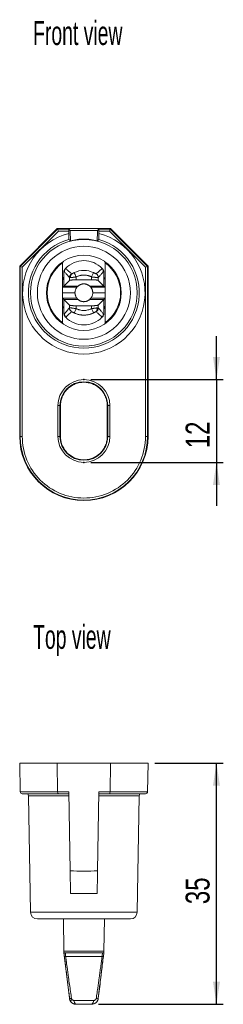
# Model space of a CAD drawing. Header units: millimetres. Extents: x 45 to 254, y 45 to 190.
# Tile 1 of 2: x 45 to 74, y 45 to 189. Entities that reach past the tile are written whole.
import ezdxf

# ---------------------------------------------------------------- set-up
doc = ezdxf.new("R2010")
doc.units = ezdxf.units.MM
doc.header["$PDSIZE"] = -1
doc.layers.add('FORMAT', color=7, linetype='Continuous')
doc.styles.add('SLDTEXTSTYLE0', font='TXT', dxfattribs={"width": 0.605})
doc.styles.add('SLDTEXTSTYLE1', font='TXT', dxfattribs={"width": 0.75})
doc.dimstyles.new('SLDDIMSTYLE0', dxfattribs={"dimtxt": 3.5, "dimasz": 3.302, "dimexe": 0, "dimexo": 0.0625, "dimgap": 0.875, "dimtad": 1, "dimdec": 0, "dimrnd": 1e-09, "dimzin": 12, "dimdsep": 46, "dimtxsty": 'SLDTEXTSTYLE1', "dimsah": 1, "dimcen": 0.09, "dimadec": 0, "dimazin": 3, "dimtfac": 1, "dimtdec": 0, "dimtmove": 0, "dimatfit": 0, "dimfxl": 1, "dimfrac": 2, "dimtolj": 1, "dimtzin": 12, "dimarcsym": 0})
doc.dimstyles.new('SLDDIMSTYLE1', dxfattribs={"dimtxt": 3.5, "dimasz": 3.302, "dimexe": 0, "dimexo": 0.0625, "dimgap": 0.875, "dimtad": 1, "dimdec": 0, "dimrnd": 1e-09, "dimzin": 12, "dimdsep": 46, "dimtxsty": 'SLDTEXTSTYLE1', "dimsah": 1, "dimcen": 0.09, "dimadec": 0, "dimazin": 3, "dimtfac": 1, "dimtdec": 0, "dimtofl": 0, "dimtmove": 0, "dimatfit": 3, "dimfxl": 1, "dimfrac": 2, "dimtolj": 1, "dimtzin": 12, "dimarcsym": 0})

# ---------------------------------------------------------------- blocks, each defined once
blk = doc.blocks.new('*D1')
at = {"layer": 'FORMAT'}
for p, q in [((73.32, 136.8), (73.32, 143.15)), ((54.94, 136.8), (74.32, 136.8)), ((73.32, 136.8), (73.32, 124.71)), ((54.94, 124.71), (74.32, 124.71)), ((73.32, 124.71), (73.32, 118.36))]:
    blk.add_line(p, q, dxfattribs=at)
for points in [[(73.32, 136.8), (73.83, 140.1), (72.81, 140.1)], [(73.32, 124.71), (72.81, 121.4), (73.83, 121.4)]]:
    blk.add_solid(points, dxfattribs=at)
at = {"layer": 'FORMAT', "insert": (68.81, 126.77, 0.1), "char_height": 3.5, "attachment_point": 1, "rotation": 90, "style": 'SLDTEXTSTYLE1'}
blk.add_mtext('12', dxfattribs=at)
blk = doc.blocks.new('*D9')
at = {"layer": 'FORMAT'}
for p, q in [((64.32, 80.76), (74.32, 80.76)), ((73.32, 45.49), (73.32, 80.76)), ((56.06, 45.49), (74.32, 45.49))]:
    blk.add_line(p, q, dxfattribs=at)
for points in [[(73.32, 80.76), (72.81, 77.45), (73.83, 77.45)], [(73.32, 45.49), (73.83, 48.79), (72.81, 48.79)]]:
    blk.add_solid(points, dxfattribs=at)
at = {"layer": 'FORMAT', "insert": (68.81, 60.13, 10.6), "char_height": 3.5, "attachment_point": 1, "rotation": 90, "style": 'SLDTEXTSTYLE1'}
blk.add_mtext('35', dxfattribs=at)

msp = doc.modelspace()

# ---------------------------------------------------------------- linework, layer by layer
at = {"color": 7, "linetype": 'Continuous', "lineweight": 15}
for p, q in [((50.06, 158.88), (44.56, 153.38)), ((44.64, 153.35), (50.09, 158.81)), ((44.94, 153.23), (50.21, 158.51)), ((50.06, 158.88), (50.09, 158.81)), ((57.82, 158.88), (50.06, 158.88)), ((50.09, 158.81), (51.74, 158.81)), ((50.09, 158.81), (50.21, 158.51)), ((50.21, 158.51), (51.74, 158.51)), ((51.94, 158.6), (51.74, 158.81)), ((51.74, 158.51), (51.74, 158.18)), ((56.15, 158.81), (55.94, 158.6)), ((56.14, 158.18), (56.14, 158.51)), ((56.14, 158.51), (57.67, 158.51)), ((56.15, 158.81), (57.79, 158.81)), ((57.67, 158.51), (57.79, 158.81)), ((57.67, 158.51), (62.95, 153.23)), ((57.79, 158.81), (57.82, 158.88)), ((57.79, 158.81), (63.25, 153.35)), ((57.82, 158.88), (63.32, 153.38)), ((52, 157.1), (51.99, 157.14)), ((51.99, 157.1), (51.99, 157.14)), ((52, 157.1), (51.99, 157.1)), ((55.89, 157.11), (55.89, 157.23)), ((50.94, 154.11), (50.94, 154.08)), ((56.94, 154.08), (56.94, 154.11)), ((44.56, 128.5), (44.56, 153.38)), ((44.56, 153.38), (44.64, 153.35)), ((44.64, 153.35), (44.64, 128.5)), ((44.64, 153.35), (44.94, 153.23)), ((44.94, 128.5), (44.94, 153.23)), ((50.83, 153.87), (50.83, 151.4)), ((51.02, 151.84), (51.03, 152.59)), ((56.79, 152.59), (56.85, 152.52)), ((56.85, 152.6), (56.86, 151.84)), ((57.05, 151.4), (57.05, 153.87)), ((63.25, 153.35), (62.95, 153.23)), ((62.95, 153.23), (62.95, 128.5)), ((63.25, 153.35), (63.32, 153.38)), ((63.25, 128.5), (63.25, 153.35)), ((63.32, 153.38), (63.32, 128.5)), ((50.83, 151.4), (50.83, 149.51)), ((51.03, 152.52), (51.03, 150.49)), ((51.83, 151.29), (51.03, 150.49)), ((51.83, 151.71), (51.83, 151.29)), ((52.83, 151.4), (52.83, 151.83)), ((52.83, 151.4), (55.06, 151.4)), ((55.06, 151.83), (55.06, 151.4)), ((56.05, 151.29), (56.05, 151.71)), ((56.85, 150.49), (56.05, 151.29)), ((56.85, 150.49), (56.85, 152.52)), ((57.05, 149.51), (57.05, 151.4)), ((51.03, 150.49), (50.84, 150.3)), ((50.84, 150.3), (52.92, 150.3)), ((51.03, 150.49), (53.09, 150.49)), ((54.79, 150.49), (56.85, 150.49)), ((54.96, 150.3), (57.04, 150.3)), ((57.04, 150.3), (56.85, 150.49)), ((50.83, 149.51), (52.64, 149.51)), ((50.83, 149.49), (50.83, 147.6)), ((52.64, 149.49), (50.83, 149.49)), ((52.92, 148.7), (50.84, 148.7)), ((51.03, 148.51), (50.84, 148.7)), ((51.03, 148.51), (51.83, 147.71)), ((51.03, 148.51), (53.09, 148.51)), ((51.03, 146.48), (51.03, 148.51)), ((52.64, 149.49), (52.64, 149.51)), ((54.79, 148.51), (56.85, 148.51)), ((57.04, 148.7), (54.96, 148.7)), ((55.24, 149.51), (57.05, 149.51)), ((55.24, 149.51), (55.24, 149.49)), ((57.05, 149.49), (55.24, 149.49)), ((56.05, 147.71), (56.85, 148.51)), ((57.04, 148.7), (56.85, 148.51)), ((56.85, 148.51), (56.85, 146.48)), ((57.05, 147.6), (57.05, 149.49)), ((50.83, 147.6), (50.83, 145.13)), ((51.02, 147.16), (51.03, 146.41)), ((51.83, 147.71), (51.83, 147.29)), ((52.83, 147.18), (52.83, 147.6)), ((55.06, 147.6), (52.83, 147.6)), ((55.06, 147.6), (55.06, 147.18)), ((56.05, 147.29), (56.05, 147.71)), ((56.85, 146.4), (56.86, 147.16)), ((57.05, 145.13), (57.05, 147.6)), ((50.94, 144.92), (50.94, 144.89)), ((56.94, 144.89), (56.94, 144.92)), ((50.15, 133), (50.15, 128.5)), ((50.45, 133), (50.15, 133)), ((50.45, 128.5), (50.45, 133)), ((50.45, 133), (50.52, 133)), ((50.52, 133), (50.52, 128.5)), ((57.44, 133), (57.36, 133)), ((57.36, 128.5), (57.36, 133)), ((57.44, 133), (57.44, 128.5)), ((57.44, 133), (57.74, 133)), ((57.74, 128.5), (57.74, 133)), ((44.56, 128.5), (44.64, 128.5)), ((44.64, 128.5), (44.94, 128.5)), ((50.15, 128.5), (50.45, 128.5)), ((50.52, 128.5), (50.45, 128.5)), ((57.44, 128.5), (57.36, 128.5)), ((57.44, 128.5), (57.74, 128.5)), ((63.25, 128.5), (62.95, 128.5)), ((63.32, 128.5), (63.25, 128.5)), ((50.06, 80.76), (44.56, 80.76)), ((44.56, 80.76), (44.64, 76.55)), ((50.06, 80.76), (50.09, 76.55)), ((57.82, 80.76), (50.06, 80.76)), ((57.79, 76.55), (57.82, 80.76)), ((57.82, 80.76), (63.32, 80.76)), ((63.25, 76.55), (63.32, 80.76)), ((44.64, 76.55), (50.09, 76.55)), ((50.09, 76.55), (51.74, 76.55)), ((51.94, 65.01), (51.74, 76.55)), ((56.15, 76.55), (55.94, 65.01)), ((56.15, 76.55), (57.79, 76.55)), ((57.79, 76.55), (63.25, 76.55)), ((44.94, 76.26), (50.21, 76.26)), ((45.84, 75.97), (46.14, 58.94)), ((50.21, 76.26), (51.74, 76.26)), ((56.14, 76.26), (57.67, 76.26)), ((57.67, 76.26), (62.95, 76.26)), ((61.74, 58.94), (62.04, 75.97)), ((52, 61.67), (51.99, 61.76)), ((50.94, 57.96), (51.02, 53.24)), ((56.86, 53.24), (56.94, 57.96)), ((56.94, 57.96), (56.86, 53.28)), ((51.02, 53.24), (51.03, 53.04)), ((51.03, 52.99), (51.83, 46.37)), ((56.79, 52.47), (56.85, 52.99)), ((56.79, 52.47), (56.85, 52.99)), ((56.85, 53.04), (56.86, 53.24)), ((55.06, 45.49), (55.11, 45.5))]:
    msp.add_line(p, q, dxfattribs=at)
at = {"color": 8, "linetype": 'Continuous', "lineweight": 15}
for p, q in [((51.75, 75.97), (45.84, 75.97)), ((62.04, 75.97), (56.14, 75.97)), ((46.14, 58.94), (61.74, 58.94))]:
    msp.add_line(p, q, dxfattribs=at)
at = {"color": 7, "linetype": 'Continuous', "lineweight": 15, "flags": 128}
for points in [[(55.89, 157.23), (55.88, 157.17), (55.87, 157.11)], [(55.06, 151.83), (55.11, 151.93), (55.16, 152.04), (55.21, 152.13), (55.25, 152.22), (55.29, 152.3), (55.32, 152.36), (55.35, 152.41), (55.36, 152.44)], [(55.89, 61.94), (55.88, 61.81), (55.87, 61.67)]]:
    msp.add_lwpolyline(points, dxfattribs=at)
at = {"color": 7, "linetype": 'Continuous', "lineweight": 15}
msp.add_circle((53.94, 149.5), 7.8, dxfattribs=at)
for centre, radius, start, end in [((53.94, 149.5), 8.95, 104.2297, 75.7703), ((53.94, 149.5), 8.1, 105.728, 74.272), ((53.94, 149.5), 5.47, 123.2262, 236.7738), ((53.94, 149.5), 5.5, 56.9443, 123.0557), ((53.94, 149.5), 5.47, 303.2262, 56.7738), ((53.94, 149.5), 5.37, 125.4276, 234.5724), ((53.94, 149.5), 5.37, 305.4276, 54.5724), ((55.34, 151.7), 0.706, 1.2089, 55.5675), ((52.54, 147.31), 0.706, 181.2093, 235.583), ((53.94, 149.5), 5.5, 236.9443, 303.0557), ((53.94, 133), 3.49, 0, 180), ((53.94, 128.5), 9.38, 180, 0), ((53.94, 128.5), 9.31, 180, 0), ((53.94, 128.5), 3.49, 180, 0), ((44.94, 76.56), 0.3, 181, 270), ((62.95, 76.56), 0.3, 270, 359), ((45.34, 75.96), 0.5, 1, 36.8699), ((62.54, 75.96), 0.5, 143.1301, 179), ((47.14, 58.96), 1, 181, 270), ((60.74, 58.96), 1, 270, 359), ((55.83, 46.75), 0.437, 257.9423, 299.5151)]:
    msp.add_arc(centre, radius, start, end, dxfattribs=at)
at = {"color": 8, "linetype": 'Continuous', "lineweight": 15}
msp.add_arc((54.75, 46), 0.616, 305.3939, 4.648, dxfattribs=at)
at = {"color": 7, "linetype": 'Continuous', "lineweight": 15}
for centre, major_axis, ratio, start_param, end_param in [((51.74, 158.51), (0, 0.3), 0.017455, 4.712389, 6.265732), ((56.15, 158.51), (0, 0.3), 0.017455, 0.017453, 1.570796), ((55.87, 149.5), (7.85, 0), 0.969355, 1.567942, 1.570347), ((50.21, 76.56), (0, 0.3), 0.414214, 1.58825, 3.141593), ((57.67, 76.56), (0, 0.3), 0.414214, 3.141593, 4.694936)]:
    msp.add_ellipse(centre, major_axis=major_axis, ratio=ratio, start_param=start_param, end_param=end_param, dxfattribs=at)
for points, knots in [([(51.99, 157.14), (51.99, 157.28), (51.98, 157.41), (51.98, 157.54), (51.97, 157.67), (51.97, 157.8), (51.96, 157.93), (51.95, 158.16), (51.95, 158.38), (51.94, 158.6)], [0, 0, 0, 0, 0.00095434, 0.00095434, 0.00095434, 0.001908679, 0.001908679, 0.001908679, 0.003565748, 0.003565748, 0.003565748, 0.003565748]), ([(55.94, 158.6), (55.28, 158.6), (54.61, 158.6), (53.27, 158.6), (52.6, 158.6), (51.94, 158.6)], [0, 0, 0, 0, 0.5, 0.5, 1, 1, 1, 1]), ([(55.94, 158.6), (55.94, 158.48), (55.93, 158.35), (55.93, 158.22), (55.92, 158.09), (55.92, 157.96), (55.91, 157.83), (55.91, 157.63), (55.9, 157.43), (55.89, 157.23)], [0.000000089, 0.000000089, 0.000000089, 0.000000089, 0.000954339, 0.000954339, 0.000954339, 0.001908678, 0.001908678, 0.001908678, 0.003365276, 0.003365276, 0.003365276, 0.003365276]), ([(51.74, 158.18), (51.74, 158.1), (51.74, 158.01), (51.74, 157.82), (51.74, 157.71), (51.74, 157.53), (51.74, 157.45), (51.74, 157.33), (51.74, 157.3), (51.75, 157.29)], [0, 0, 0, 0, 0.25, 0.25, 0.5, 0.5, 0.75, 0.75, 1, 1, 1, 1]), ([(55.87, 157.11), (55.56, 157.19), (55.24, 157.25), (54.59, 157.33), (54.26, 157.35), (53.61, 157.35), (53.28, 157.33), (52.64, 157.25), (52.32, 157.19), (52, 157.1)], [0, 0, 0, 0, 0.25, 0.25, 0.5, 0.5, 0.75, 0.75, 1, 1, 1, 1]), ([(56.14, 157.29), (56.14, 157.3), (56.14, 157.33), (56.14, 157.45), (56.14, 157.53), (56.14, 157.71), (56.14, 157.82), (56.14, 158.01), (56.14, 158.1), (56.14, 158.18)], [0, 0, 0, 0, 0.25, 0.25, 0.5, 0.5, 0.75, 0.75, 1, 1, 1, 1]), ([(47.14, 149.5), (47.14, 151.3), (47.86, 153.03), (50.41, 155.58), (52.14, 156.3), (55.74, 156.3), (57.47, 155.58), (60.02, 153.03), (60.74, 151.3), (60.74, 149.5)], [0, 0, 0, 0, 0.25, 0.25, 0.5, 0.5, 0.75, 0.75, 1, 1, 1, 1]), ([(51.29, 153.09), (51.64, 153.44), (52.05, 153.72), (52.96, 154.1), (53.45, 154.2), (54.43, 154.2), (54.92, 154.1), (55.83, 153.72), (56.25, 153.44), (56.59, 153.08)], [0, 0, 0, 0, 0.25, 0.25, 0.5, 0.5, 0.75, 0.75, 1, 1, 1, 1]), ([(51.22, 153.01), (51.2, 152.98), (51.16, 152.94), (51.11, 152.86), (51.07, 152.78), (51.04, 152.69), (51.03, 152.63), (51.03, 152.59)], [0, 0, 0, 0, 0.183839, 0.376783, 0.577927, 0.786113, 1, 1, 1, 1]), ([(51.03, 152.52), (51.03, 152.52), (51.04, 152.54), (51.06, 152.56), (51.08, 152.58), (51.09, 152.59)], [0, 0, 0, 0, 0.248283, 0.498012, 1, 1, 1, 1]), ([(51.03, 152.59), (51.03, 152.58), (51.03, 152.56), (51.03, 152.53), (51.03, 152.52)], [0, 0, 0, 0, 0.544489, 1, 1, 1, 1]), ([(51.28, 153.08), (51.27, 153.06), (51.23, 153.02), (51.18, 152.95), (51.14, 152.85), (51.1, 152.73), (51.09, 152.64), (51.09, 152.59)], [0, 0, 0, 0, 0.128849, 0.293568, 0.494829, 0.731574, 1, 1, 1, 1]), ([(51.09, 152.59), (51.13, 152.54), (51.22, 152.43), (51.36, 152.27), (51.51, 152.1), (51.67, 151.91), (51.78, 151.78), (51.83, 151.71)], [0, 0, 0, 0, 0.169208, 0.353829, 0.553834, 0.76922, 1, 1, 1, 1]), ([(52.14, 152.28), (52.09, 152.32), (51.99, 152.41), (51.84, 152.54), (51.67, 152.69), (51.51, 152.83), (51.38, 152.97), (51.31, 153.05), (51.28, 153.08)], [0, 0, 0, 0, 0.1669689, 0.3338496, 0.5006164, 0.7504969, 0.9002117, 1, 1, 1, 1]), ([(55.36, 152.44), (54.92, 152.66), (54.43, 152.77), (53.45, 152.77), (52.96, 152.66), (52.52, 152.44)], [0, 0, 0, 0, 0.5, 0.5, 1, 1, 1, 1]), ([(56.6, 153.08), (56.56, 153.04), (56.5, 152.96), (56.4, 152.86), (56.29, 152.76), (56.15, 152.63), (56, 152.5), (55.85, 152.37), (55.77, 152.3), (55.74, 152.28)], [0, 0, 0, 0, 0.124704, 0.249505, 0.374401, 0.499383, 0.749579, 0.902106, 1, 1, 1, 1]), ([(56.05, 151.71), (56.11, 151.78), (56.22, 151.91), (56.38, 152.1), (56.52, 152.27), (56.66, 152.43), (56.75, 152.54), (56.79, 152.59)], [0, 0, 0, 0, 0.230789, 0.44618, 0.646185, 0.8308, 1, 1, 1, 1]), ([(56.79, 152.59), (56.79, 152.61), (56.79, 152.67), (56.77, 152.74), (56.76, 152.81), (56.73, 152.87), (56.7, 152.93), (56.68, 152.98), (56.65, 153.01), (56.62, 153.05), (56.61, 153.07), (56.6, 153.08)], [0, 0, 0, 0, 0.152766, 0.29652, 0.430228, 0.553191, 0.665004, 0.765506, 0.854723, 0.932809, 1, 1, 1, 1]), ([(56.85, 152.6), (56.85, 152.62), (56.84, 152.68), (56.82, 152.75), (56.79, 152.82), (56.75, 152.89), (56.71, 152.95), (56.68, 152.99), (56.66, 153.01)], [0, 0, 0, 0, 0.178379, 0.353026, 0.523164, 0.688088, 0.847193, 1, 1, 1, 1]), ([(56.85, 152.52), (56.85, 152.53), (56.85, 152.54), (56.85, 152.56), (56.85, 152.58), (56.85, 152.59), (56.85, 152.6)], [0, 0, 0, 0, 0.217745, 0.447008, 0.70388, 1, 1, 1, 1]), ([(50.83, 151.4), (50.85, 151.44), (50.88, 151.52), (50.92, 151.63), (50.97, 151.74), (51.01, 151.81), (51.02, 151.84)], [0, 0, 0, 0, 0.230288, 0.473716, 0.730286, 1, 1, 1, 1]), ([(52.14, 152.28), (52.05, 152.21), (51.97, 152.12), (51.86, 151.92), (51.84, 151.81), (51.83, 151.71)], [0, 0, 0, 0, 0.5, 0.5, 1, 1, 1, 1]), ([(52.01, 151.71), (51.99, 151.71), (51.95, 151.71), (51.91, 151.71), (51.87, 151.71), (51.85, 151.71), (51.84, 151.71), (51.83, 151.71)], [0, 0, 0, 0, 0.208607, 0.412835, 0.612757, 0.808451, 1, 1, 1, 1]), ([(51.83, 151.29), (51.84, 151.3), (51.85, 151.3), (51.87, 151.32), (51.9, 151.33), (51.94, 151.34), (51.98, 151.34), (52.02, 151.35), (52.07, 151.36), (52.11, 151.36), (52.19, 151.37), (52.31, 151.38), (52.48, 151.39), (52.65, 151.4), (52.77, 151.4), (52.83, 151.4)], [0, 0, 0, 0, 0.0671988, 0.1315042, 0.1929167, 0.2514366, 0.3070645, 0.3598013, 0.4096477, 0.4566049, 0.5006744, 0.630009, 0.7563087, 0.8796217, 1, 1, 1, 1]), ([(52.01, 151.71), (52, 151.82), (52.01, 151.93), (52.07, 152.14), (52.13, 152.23), (52.21, 152.29)], [0, 0, 0, 0, 0.5, 0.5, 1, 1, 1, 1]), ([(52.83, 151.83), (52.79, 151.82), (52.73, 151.81), (52.64, 151.8), (52.55, 151.78), (52.47, 151.77), (52.4, 151.76), (52.33, 151.75), (52.27, 151.75), (52.22, 151.74), (52.16, 151.73), (52.08, 151.72), (52.03, 151.72), (52.01, 151.71)], [0, 0, 0, 0, 0.104385, 0.203364, 0.29694, 0.385112, 0.467883, 0.545254, 0.617229, 0.683811, 0.745005, 0.874044, 1, 1, 1, 1]), ([(52.21, 152.29), (52.2, 152.29), (52.2, 152.29), (52.19, 152.28), (52.18, 152.28), (52.16, 152.28), (52.15, 152.27), (52.14, 152.28), (52.14, 152.28)], [0, 0, 0, 0, 0.080886, 0.141269, 0.281224, 0.542068, 0.777655, 1, 1, 1, 1]), ([(52.37, 152.37), (52.37, 152.37), (52.36, 152.36), (52.35, 152.35), (52.32, 152.34), (52.28, 152.32), (52.24, 152.3), (52.22, 152.29), (52.21, 152.29)], [0, 0, 0, 0, 0.072898, 0.139954, 0.271509, 0.525875, 0.780663, 1, 1, 1, 1]), ([(52.52, 152.44), (52.49, 152.43), (52.45, 152.4), (52.4, 152.38), (52.37, 152.37)], [0, 0, 0, 0, 0.503616, 1, 1, 1, 1]), ([(52.53, 152.41), (52.56, 152.36), (52.6, 152.28), (52.71, 152.07), (52.77, 151.94), (52.83, 151.83)], [0, 0, 0, 0, 0.5, 0.5, 1, 1, 1, 1]), ([(52.83, 151.83), (52.87, 151.85), (52.97, 151.89), (53.11, 151.95), (53.26, 151.99), (53.41, 152.03), (53.56, 152.06), (53.71, 152.08), (53.86, 152.09), (54.02, 152.09), (54.17, 152.08), (54.32, 152.06), (54.48, 152.03), (54.63, 151.99), (54.77, 151.95), (54.92, 151.89), (55.01, 151.85), (55.06, 151.83)], [0, 0, 0, 0, 0.066606, 0.13327, 0.199955, 0.266632, 0.333304, 0.399976, 0.466656, 0.53334, 0.60002, 0.666693, 0.733364, 0.800042, 0.866728, 0.933393, 1, 1, 1, 1]), ([(56.05, 151.71), (56.04, 151.71), (56.03, 151.71), (56.01, 151.71), (55.97, 151.71), (55.92, 151.71), (55.87, 151.71), (55.8, 151.72), (55.72, 151.73), (55.6, 151.75), (55.45, 151.77), (55.27, 151.79), (55.13, 151.81), (55.06, 151.83)], [0, 0, 0, 0, 0.067632, 0.136125, 0.205509, 0.27581, 0.347054, 0.419266, 0.492469, 0.593707, 0.712036, 0.847467, 1, 1, 1, 1]), ([(55.06, 151.4), (55.09, 151.4), (55.16, 151.4), (55.26, 151.4), (55.35, 151.39), (55.45, 151.39), (55.55, 151.38), (55.64, 151.38), (55.73, 151.37), (55.83, 151.36), (55.93, 151.34), (56.01, 151.32), (56.04, 151.3), (56.05, 151.29)], [0, 0, 0, 0, 0.068492, 0.13794, 0.208352, 0.27974, 0.352112, 0.425477, 0.499844, 0.602983, 0.720723, 0.853063, 1, 1, 1, 1]), ([(55.74, 152.28), (55.74, 152.28), (55.74, 152.27), (55.72, 152.28), (55.7, 152.28), (55.66, 152.3), (55.59, 152.33), (55.51, 152.37), (55.43, 152.41), (55.38, 152.43), (55.36, 152.44)], [0, 0, 0, 0, 0.044852, 0.115429, 0.21402, 0.336041, 0.45339, 0.719577, 0.8862, 1, 1, 1, 1]), ([(56.86, 151.84), (56.89, 151.77), (56.96, 151.64), (57.02, 151.48), (57.05, 151.4)], [0, 0, 0, 0, 0.5262838, 1, 1, 1, 1]), ([(50.84, 150.3), (50.84, 150.3), (50.84, 150.3), (50.84, 150.29), (50.84, 150.27), (50.84, 150.23), (50.84, 150.17), (50.83, 150.07), (50.83, 149.95), (50.83, 149.82), (50.83, 149.67), (50.83, 149.57), (50.83, 149.51)], [0, 0, 0, 0, 0.062935, 0.125273, 0.187606, 0.250528, 0.375163, 0.50014, 0.624681, 0.749756, 0.874672, 1, 1, 1, 1]), ([(52.92, 150.3), (52.92, 150.3), (52.92, 150.3), (52.91, 150.29), (52.89, 150.27), (52.88, 150.25), (52.86, 150.22), (52.82, 150.16), (52.77, 150.07), (52.72, 149.95), (52.67, 149.8), (52.65, 149.66), (52.64, 149.56), (52.64, 149.51)], [0, 0, 0, 0, 0.05377, 0.109889, 0.16858, 0.230037, 0.290566, 0.360306, 0.498465, 0.646527, 0.762964, 0.88438, 1, 1, 1, 1]), ([(52.92, 150.3), (52.95, 150.34), (53, 150.4), (53.06, 150.46), (53.09, 150.49)], [0, 0, 0, 0, 0.5322796, 1, 1, 1, 1]), ([(53.94, 150.8), (53.93, 150.8), (53.9, 150.8), (53.86, 150.8), (53.82, 150.8), (53.78, 150.79), (53.74, 150.79), (53.71, 150.78), (53.67, 150.77), (53.63, 150.76), (53.59, 150.75), (53.56, 150.74), (53.49, 150.72), (53.39, 150.68), (53.29, 150.63), (53.18, 150.56), (53.13, 150.51), (53.09, 150.49)], [0, 0, 0, 0, 0.01405, 0.028839, 0.045051, 0.063208, 0.083685, 0.106743, 0.132567, 0.161285, 0.192993, 0.227762, 0.265644, 0.405706, 0.574487, 0.772484, 1, 1, 1, 1]), ([(53.94, 150.8), (53.95, 150.8), (53.98, 150.8), (54.02, 150.8), (54.06, 150.8), (54.1, 150.79), (54.14, 150.79), (54.17, 150.78), (54.21, 150.77), (54.25, 150.76), (54.29, 150.75), (54.32, 150.74), (54.39, 150.72), (54.48, 150.68), (54.59, 150.63), (54.7, 150.56), (54.76, 150.51), (54.79, 150.49)], [0, 0, 0, 0, 0.013818, 0.028454, 0.044583, 0.062715, 0.083208, 0.106314, 0.132207, 0.16101, 0.192814, 0.227686, 0.265674, 0.401445, 0.568866, 0.768311, 1, 1, 1, 1]), ([(54.79, 150.49), (54.81, 150.47), (54.85, 150.43), (54.91, 150.37), (54.94, 150.33), (54.96, 150.3)], [0, 0, 0, 0, 0.305339, 0.638672, 1, 1, 1, 1]), ([(55.24, 149.51), (55.24, 149.54), (55.24, 149.59), (55.23, 149.66), (55.22, 149.73), (55.2, 149.83), (55.16, 149.95), (55.11, 150.07), (55.06, 150.16), (55.03, 150.22), (55, 150.26), (54.97, 150.29), (54.97, 150.3), (54.96, 150.3)], [0, 0, 0, 0, 0.057248, 0.115788, 0.175787, 0.237404, 0.353834, 0.501968, 0.640093, 0.709829, 0.770422, 0.890309, 1, 1, 1, 1]), ([(57.04, 150.3), (57.04, 150.3), (57.04, 150.3), (57.04, 150.28), (57.04, 150.26), (57.04, 150.22), (57.04, 150.19), (57.04, 150.14), (57.05, 150.09), (57.05, 150.04), (57.05, 149.98), (57.05, 149.92), (57.05, 149.86), (57.05, 149.8), (57.05, 149.74), (57.05, 149.68), (57.05, 149.63), (57.05, 149.57), (57.05, 149.53), (57.05, 149.51)], [0, 0, 0, 0, 0.073501, 0.145168, 0.215001, 0.282999, 0.349162, 0.413491, 0.475985, 0.536644, 0.595469, 0.652458, 0.707612, 0.760931, 0.812415, 0.862064, 0.909878, 0.955857, 1, 1, 1, 1]), ([(60.74, 149.5), (60.74, 147.7), (60.02, 145.97), (57.47, 143.42), (55.74, 142.7), (52.14, 142.7), (50.41, 143.42), (47.86, 145.97), (47.14, 147.7), (47.14, 149.5)], [0, 0, 0, 0, 0.25, 0.25, 0.5, 0.5, 0.75, 0.75, 1, 1, 1, 1]), ([(50.84, 148.7), (50.84, 148.7), (50.84, 148.7), (50.84, 148.71), (50.84, 148.73), (50.84, 148.77), (50.84, 148.83), (50.83, 148.93), (50.83, 149.05), (50.83, 149.19), (50.83, 149.33), (50.83, 149.44), (50.83, 149.49)], [0, 0, 0, 0, 0.06282, 0.125052, 0.187285, 0.250109, 0.374984, 0.500197, 0.624961, 0.750262, 0.874919, 1, 1, 1, 1]), ([(52.64, 149.49), (52.64, 149.46), (52.64, 149.41), (52.65, 149.34), (52.66, 149.27), (52.68, 149.17), (52.72, 149.06), (52.77, 148.93), (52.82, 148.84), (52.86, 148.78), (52.88, 148.74), (52.91, 148.71), (52.92, 148.7), (52.92, 148.7)], [0, 0, 0, 0, 0.057248, 0.115788, 0.175787, 0.237404, 0.353834, 0.501968, 0.640093, 0.709829, 0.770422, 0.890309, 1, 1, 1, 1]), ([(53.09, 148.51), (53.07, 148.53), (53.03, 148.57), (52.97, 148.63), (52.94, 148.68), (52.92, 148.7)], [0, 0, 0, 0, 0.312265, 0.645598, 1, 1, 1, 1]), ([(53.94, 148.2), (53.93, 148.2), (53.9, 148.2), (53.86, 148.2), (53.82, 148.21), (53.78, 148.21), (53.75, 148.21), (53.71, 148.22), (53.67, 148.23), (53.63, 148.24), (53.59, 148.25), (53.56, 148.26), (53.49, 148.28), (53.4, 148.32), (53.29, 148.37), (53.19, 148.44), (53.13, 148.49), (53.09, 148.51)], [0, 0, 0, 0, 0.0138129, 0.0284438, 0.0445675, 0.0626927, 0.0831796, 0.1062782, 0.1321628, 0.1609574, 0.1927517, 0.2276125, 0.2655902, 0.4012841, 0.5686936, 0.7681927, 1, 1, 1, 1]), ([(54.79, 148.51), (54.76, 148.49), (54.71, 148.45), (54.63, 148.4), (54.55, 148.35), (54.46, 148.31), (54.38, 148.28), (54.31, 148.25), (54.25, 148.24), (54.19, 148.22), (54.13, 148.21), (54.07, 148.21), (54.01, 148.2), (53.96, 148.2), (53.94, 148.2)], [0, 0, 0, 0, 0.187969, 0.355278, 0.502024, 0.628351, 0.734484, 0.792783, 0.843451, 0.886739, 0.923053, 0.953081, 0.978039, 1, 1, 1, 1]), ([(54.96, 148.7), (54.94, 148.66), (54.89, 148.6), (54.82, 148.54), (54.79, 148.51)], [0, 0, 0, 0, 0.523265, 1, 1, 1, 1]), ([(54.96, 148.7), (54.96, 148.7), (54.96, 148.7), (54.97, 148.71), (54.99, 148.73), (55, 148.75), (55.03, 148.78), (55.06, 148.84), (55.11, 148.93), (55.16, 149.06), (55.21, 149.2), (55.23, 149.34), (55.24, 149.44), (55.24, 149.49)], [0, 0, 0, 0, 0.05377, 0.109889, 0.16858, 0.230037, 0.290566, 0.360306, 0.498465, 0.646527, 0.762964, 0.88438, 1, 1, 1, 1]), ([(57.05, 149.49), (57.05, 149.46), (57.05, 149.41), (57.05, 149.33), (57.05, 149.26), (57.05, 149.16), (57.05, 149.05), (57.05, 148.93), (57.04, 148.83), (57.04, 148.76), (57.04, 148.71), (57.04, 148.7), (57.04, 148.7)], [0, 0, 0, 0, 0.062919, 0.125252, 0.187591, 0.25053, 0.375166, 0.500146, 0.624684, 0.749757, 0.874651, 1, 1, 1, 1]), ([(51.02, 147.16), (50.99, 147.23), (50.93, 147.36), (50.86, 147.52), (50.83, 147.6)], [0, 0, 0, 0, 0.526284, 1, 1, 1, 1]), ([(51.83, 147.29), (51.78, 147.22), (51.67, 147.09), (51.51, 146.9), (51.36, 146.73), (51.22, 146.57), (51.13, 146.46), (51.09, 146.41)], [0, 0, 0, 0, 0.230781, 0.446168, 0.646173, 0.830793, 1, 1, 1, 1]), ([(52.83, 147.6), (52.79, 147.6), (52.73, 147.6), (52.63, 147.6), (52.53, 147.61), (52.43, 147.61), (52.34, 147.62), (52.25, 147.62), (52.15, 147.63), (52.05, 147.64), (51.95, 147.66), (51.87, 147.68), (51.85, 147.7), (51.83, 147.71)], [0, 0, 0, 0, 0.068492, 0.13794, 0.208352, 0.27974, 0.352112, 0.425477, 0.499844, 0.602983, 0.720723, 0.853063, 1, 1, 1, 1]), ([(51.83, 147.29), (51.84, 147.29), (51.85, 147.29), (51.88, 147.29), (51.91, 147.29), (51.96, 147.29), (52.02, 147.29), (52.08, 147.28), (52.17, 147.27), (52.28, 147.25), (52.43, 147.23), (52.61, 147.21), (52.75, 147.19), (52.83, 147.18)], [0, 0, 0, 0, 0.0676339, 0.1361297, 0.2055153, 0.2758176, 0.3470622, 0.419274, 0.4924768, 0.5937287, 0.7120614, 0.8474855, 1, 1, 1, 1]), ([(52.83, 147.18), (52.76, 147.03), (52.68, 146.89), (52.57, 146.67), (52.53, 146.59), (52.52, 146.56)], [0, 0, 0, 0, 0.5, 0.5, 1, 1, 1, 1]), ([(52.83, 147.18), (52.87, 147.15), (52.96, 147.11), (53.09, 147.06), (53.22, 147.02), (53.41, 146.97), (53.65, 146.92), (53.94, 146.91), (54.23, 146.92), (54.52, 146.98), (54.8, 147.06), (54.97, 147.14), (55.06, 147.18)], [0, 0, 0, 0, 0.061814, 0.123397, 0.184948, 0.246671, 0.373248, 0.500049, 0.626626, 0.753428, 0.876541, 1, 1, 1, 1]), ([(56.05, 147.71), (56.04, 147.7), (56.03, 147.7), (56.01, 147.69), (55.98, 147.68), (55.94, 147.67), (55.9, 147.66), (55.86, 147.65), (55.81, 147.64), (55.77, 147.64), (55.69, 147.63), (55.57, 147.62), (55.41, 147.61), (55.23, 147.6), (55.11, 147.6), (55.06, 147.6)], [0, 0, 0, 0, 0.067199, 0.131504, 0.192917, 0.251437, 0.307065, 0.359801, 0.409648, 0.456605, 0.500674, 0.630009, 0.756309, 0.879622, 1, 1, 1, 1]), ([(55.06, 147.18), (55.09, 147.18), (55.15, 147.19), (55.25, 147.2), (55.33, 147.22), (55.41, 147.23), (55.49, 147.24), (55.55, 147.25), (55.61, 147.26), (55.66, 147.26), (55.73, 147.27), (55.8, 147.28), (55.85, 147.28), (55.87, 147.29)], [0, 0, 0, 0, 0.1043886, 0.2033713, 0.2969492, 0.3851234, 0.4678957, 0.5452679, 0.6172431, 0.6838246, 0.7450171, 0.8740502, 1, 1, 1, 1]), ([(55.35, 146.59), (55.32, 146.64), (55.28, 146.72), (55.18, 146.93), (55.12, 147.05), (55.06, 147.18)], [0, 0, 0, 0, 0.5, 0.5, 1, 1, 1, 1]), ([(55.87, 147.29), (55.88, 147.18), (55.88, 147.07), (55.81, 146.86), (55.75, 146.77), (55.68, 146.71)], [0, 0, 0, 0, 0.5, 0.5, 1, 1, 1, 1]), ([(55.74, 146.72), (55.83, 146.79), (55.91, 146.88), (56.02, 147.08), (56.05, 147.19), (56.05, 147.29)], [0, 0, 0, 0, 0.5, 0.5, 1, 1, 1, 1]), ([(55.87, 147.29), (55.89, 147.29), (55.93, 147.29), (55.97, 147.29), (56.01, 147.3), (56.03, 147.29), (56.04, 147.29), (56.05, 147.29)], [0, 0, 0, 0, 0.208613, 0.412844, 0.612766, 0.808457, 1, 1, 1, 1]), ([(56.79, 146.41), (56.75, 146.47), (56.66, 146.57), (56.52, 146.73), (56.38, 146.9), (56.22, 147.09), (56.11, 147.22), (56.05, 147.29)], [0, 0, 0, 0, 0.1692, 0.353815, 0.55382, 0.769211, 1, 1, 1, 1]), ([(57.05, 147.6), (57.04, 147.56), (57.01, 147.48), (56.96, 147.37), (56.91, 147.26), (56.88, 147.19), (56.86, 147.16)], [0, 0, 0, 0, 0.2302879, 0.4737163, 0.7302866, 1, 1, 1, 1]), ([(51.09, 146.41), (51.08, 146.42), (51.06, 146.44), (51.04, 146.46), (51.03, 146.48), (51.03, 146.48)], [0, 0, 0, 0, 0.500194, 0.750371, 1, 1, 1, 1]), ([(51.03, 146.41), (51.03, 146.42), (51.03, 146.44), (51.03, 146.47), (51.03, 146.48)], [0, 0, 0, 0, 0.544761, 1, 1, 1, 1]), ([(51.22, 146), (51.2, 146.02), (51.17, 146.06), (51.12, 146.12), (51.08, 146.2), (51.05, 146.3), (51.03, 146.37), (51.03, 146.41)], [0, 0, 0, 0, 0.17315, 0.343029, 0.512305, 0.757325, 1, 1, 1, 1]), ([(51.28, 145.92), (51.27, 145.95), (51.23, 145.99), (51.18, 146.07), (51.13, 146.17), (51.1, 146.28), (51.09, 146.37), (51.09, 146.41)], [0, 0, 0, 0, 0.150604, 0.325912, 0.525922, 0.750623, 1, 1, 1, 1]), ([(51.28, 145.92), (51.32, 145.96), (51.38, 146.04), (51.49, 146.14), (51.59, 146.24), (51.73, 146.37), (51.89, 146.5), (52.04, 146.63), (52.11, 146.7), (52.14, 146.72)], [0, 0, 0, 0, 0.124704, 0.249505, 0.374401, 0.499383, 0.749579, 0.902098, 1, 1, 1, 1]), ([(56.59, 145.92), (56.25, 145.56), (55.83, 145.28), (54.92, 144.9), (54.43, 144.8), (53.45, 144.8), (52.96, 144.9), (52.05, 145.28), (51.64, 145.56), (51.29, 145.92)], [0, 0, 0, 0, 0.25, 0.25, 0.5, 0.5, 0.75, 0.75, 1, 1, 1, 1]), ([(52.14, 146.72), (52.14, 146.72), (52.15, 146.73), (52.16, 146.73), (52.18, 146.72), (52.22, 146.7), (52.29, 146.67), (52.37, 146.63), (52.46, 146.59), (52.5, 146.57), (52.52, 146.56)], [0, 0, 0, 0, 0.044871, 0.115447, 0.214015, 0.336043, 0.453374, 0.719556, 0.886244, 1, 1, 1, 1]), ([(55.36, 146.56), (55.31, 146.54), (55.2, 146.48), (55.02, 146.42), (54.85, 146.36), (54.67, 146.31), (54.49, 146.28), (54.31, 146.25), (54.13, 146.23), (53.94, 146.23), (53.76, 146.23), (53.57, 146.25), (53.39, 146.28), (53.21, 146.31), (53.03, 146.36), (52.86, 146.42), (52.69, 146.48), (52.58, 146.54), (52.52, 146.56)], [0, 0, 0, 0, 0.062432, 0.124907, 0.187415, 0.249946, 0.312486, 0.375025, 0.437556, 0.500079, 0.562598, 0.625122, 0.687649, 0.750172, 0.812681, 0.875162, 0.937605, 1, 1, 1, 1]), ([(55.36, 146.56), (55.39, 146.57), (55.44, 146.6), (55.48, 146.62), (55.51, 146.63)], [0, 0, 0, 0, 0.5044525, 1, 1, 1, 1]), ([(55.51, 146.63), (55.51, 146.64), (55.52, 146.64), (55.54, 146.65), (55.56, 146.66), (55.6, 146.68), (55.64, 146.7), (55.66, 146.71), (55.68, 146.71)], [0, 0, 0, 0, 0.0728151, 0.1399108, 0.2715141, 0.5258527, 0.7805952, 1, 1, 1, 1]), ([(55.68, 146.71), (55.68, 146.71), (55.69, 146.72), (55.7, 146.72), (55.72, 146.73), (55.74, 146.73), (55.74, 146.72), (55.74, 146.72)], [0, 0, 0, 0, 0.141237, 0.281144, 0.542041, 0.77767, 1, 1, 1, 1]), ([(55.74, 146.72), (55.79, 146.68), (55.89, 146.59), (56.04, 146.46), (56.21, 146.31), (56.37, 146.17), (56.51, 146.03), (56.57, 145.96), (56.6, 145.93)], [0, 0, 0, 0, 0.1669691, 0.3338499, 0.5006167, 0.7504972, 0.9002065, 1, 1, 1, 1]), ([(56.79, 146.41), (56.79, 146.39), (56.79, 146.33), (56.77, 146.25), (56.75, 146.18), (56.73, 146.11), (56.7, 146.06), (56.66, 146.01), (56.63, 145.96), (56.61, 145.94), (56.6, 145.93)], [0, 0, 0, 0, 0.158567, 0.307545, 0.446932, 0.576728, 0.696931, 0.807543, 0.908565, 1, 1, 1, 1]), ([(56.85, 146.4), (56.85, 146.38), (56.84, 146.33), (56.82, 146.27), (56.79, 146.19), (56.74, 146.09), (56.69, 146.03), (56.66, 146)], [0, 0, 0, 0, 0.154062, 0.307408, 0.461509, 0.729593, 1, 1, 1, 1]), ([(56.85, 146.48), (56.85, 146.47), (56.84, 146.46), (56.82, 146.44), (56.8, 146.42), (56.79, 146.41)], [0, 0, 0, 0, 0.250397, 0.500219, 1, 1, 1, 1]), ([(56.85, 146.48), (56.85, 146.47), (56.85, 146.46), (56.85, 146.44), (56.85, 146.42), (56.85, 146.41), (56.85, 146.4)], [0, 0, 0, 0, 0.218366, 0.448035, 0.704761, 1, 1, 1, 1]), ([(57.74, 133), (57.74, 135.09), (56.04, 136.8), (51.85, 136.8), (50.15, 135.09), (50.15, 133)], [0, 0, 0, 0, 0.5, 0.5, 1, 1, 1, 1]), ([(57.36, 133), (57.36, 133.06), (57.36, 133.19), (57.34, 133.37), (57.32, 133.55), (57.29, 133.73), (57.24, 133.91), (57.19, 134.09), (57.06, 134.42), (56.82, 134.89), (56.38, 135.44), (55.83, 135.88), (55.22, 136.19), (54.59, 136.38), (53.94, 136.44), (53.3, 136.38), (52.66, 136.2), (52.05, 135.88), (51.51, 135.44), (51.06, 134.89), (50.8, 134.38), (50.65, 133.96), (50.57, 133.64), (50.53, 133.32), (50.52, 133.11), (50.52, 133)], [0, 0, 0, 0, 0.017293, 0.034459, 0.051547, 0.068608, 0.085692, 0.10285, 0.120131, 0.185084, 0.250088, 0.315042, 0.380046, 0.440005, 0.500014, 0.559974, 0.619983, 0.684937, 0.749941, 0.814894, 0.879898, 0.910031, 0.939912, 0.969812, 1, 1, 1, 1]), ([(62.95, 128.5), (62.95, 126.11), (62, 123.82), (58.62, 120.44), (56.33, 119.5), (51.55, 119.5), (49.26, 120.44), (45.88, 123.82), (44.94, 126.11), (44.94, 128.5)], [0, 0, 0, 0, 0.25, 0.25, 0.5, 0.5, 0.75, 0.75, 1, 1, 1, 1]), ([(50.15, 128.5), (50.15, 126.41), (51.85, 124.71), (56.04, 124.71), (57.74, 126.41), (57.74, 128.5)], [0, 0, 0, 0, 0.5, 0.5, 1, 1, 1, 1]), ([(50.52, 128.5), (50.52, 128.44), (50.52, 128.32), (50.54, 128.13), (50.56, 127.95), (50.6, 127.77), (50.64, 127.59), (50.69, 127.41), (50.82, 127.08), (51.06, 126.61), (51.5, 126.06), (52.05, 125.62), (52.66, 125.31), (53.3, 125.12), (53.94, 125.06), (54.59, 125.12), (55.22, 125.31), (55.83, 125.62), (56.38, 126.06), (56.82, 126.61), (57.09, 127.12), (57.23, 127.54), (57.31, 127.86), (57.35, 128.18), (57.36, 128.39), (57.36, 128.5)], [0, 0, 0, 0, 0.017293, 0.034459, 0.051547, 0.068608, 0.085692, 0.10285, 0.120131, 0.185084, 0.250088, 0.315042, 0.380046, 0.440005, 0.500014, 0.559974, 0.619983, 0.684937, 0.749941, 0.814894, 0.879898, 0.910031, 0.939912, 0.969812, 1, 1, 1, 1]), ([(55.94, 65.01), (55.28, 64.97), (54.61, 64.94), (53.27, 64.94), (52.6, 64.97), (51.94, 65.01)], [0, 0, 0, 0, 0.5, 0.5, 1, 1, 1, 1]), ([(51.99, 61.76), (51.99, 62.05), (51.98, 62.34), (51.98, 62.63), (51.97, 62.91), (51.97, 63.2), (51.96, 63.49), (51.95, 64), (51.95, 64.5), (51.94, 65.01)], [0, 0, 0, 0, 0.00095434, 0.00095434, 0.00095434, 0.001908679, 0.001908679, 0.001908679, 0.003565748, 0.003565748, 0.003565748, 0.003565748]), ([(55.94, 65.01), (55.94, 64.72), (55.93, 64.43), (55.93, 64.14), (55.92, 63.85), (55.92, 63.55), (55.91, 63.26), (55.91, 62.82), (55.9, 62.38), (55.89, 61.94)], [0.000000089, 0.000000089, 0.000000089, 0.000000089, 0.000954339, 0.000954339, 0.000954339, 0.001908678, 0.001908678, 0.001908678, 0.003365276, 0.003365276, 0.003365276, 0.003365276]), ([(55.87, 61.67), (55.56, 61.67), (55.24, 61.68), (54.59, 61.68), (54.26, 61.68), (53.61, 61.68), (53.28, 61.68), (52.64, 61.68), (52.32, 61.67), (52, 61.67)], [0, 0, 0, 0, 0.25, 0.25, 0.5, 0.5, 0.75, 0.75, 1, 1, 1, 1]), ([(47.14, 57.96), (47.14, 57.96), (47.86, 57.96), (50.41, 57.96), (52.14, 57.96), (55.74, 57.96), (57.47, 57.96), (60.02, 57.96), (60.74, 57.96), (60.74, 57.96)], [0, 0, 0, 0, 0.25, 0.25, 0.5, 0.5, 0.75, 0.75, 1, 1, 1, 1]), ([(51.02, 53.24), (51.2, 53.24), (51.4, 53.24), (51.83, 53.24), (52.07, 53.24), (52.57, 53.24), (52.84, 53.24), (53.38, 53.25), (53.66, 53.25), (54.22, 53.25), (54.5, 53.25), (55.04, 53.24), (55.3, 53.24), (55.81, 53.24), (56.05, 53.24), (56.48, 53.24), (56.68, 53.24), (56.86, 53.24)], [0, 0, 0, 0, 0.125, 0.125, 0.25, 0.25, 0.375, 0.375, 0.5, 0.5, 0.625, 0.625, 0.75, 0.75, 0.875, 0.875, 1, 1, 1, 1]), ([(51.22, 52.99), (51.2, 52.99), (51.16, 52.99), (51.11, 53), (51.07, 53), (51.04, 53.02), (51.03, 53.03), (51.03, 53.04)], [0, 0, 0, 0, 0.183839, 0.376783, 0.577927, 0.786113, 1, 1, 1, 1]), ([(51.03, 53.04), (51.03, 53.03), (51.03, 53), (51.03, 53), (51.03, 52.99)], [0, 0, 0, 0, 0.544489, 1, 1, 1, 1]), ([(51.03, 52.99), (51.03, 52.95), (51.04, 52.86), (51.06, 52.69), (51.08, 52.56), (51.09, 52.47)], [0, 0, 0, 0, 0.248283, 0.498012, 1, 1, 1, 1]), ([(51.28, 52.49), (51.24, 52.48), (51.17, 52.47), (51.11, 52.47), (51.11, 52.47), (51.1, 52.47)], [0, 0, 0, 0, 0.473419, 0.813904, 1, 1, 1, 1]), ([(51.1, 52.47), (51.12, 52.27), (51.17, 51.88), (51.24, 51.32), (51.3, 50.82), (51.35, 50.39), (51.4, 50.05), (51.44, 49.7), (51.49, 49.27), (51.56, 48.72), (51.64, 48.04), (51.75, 47.23), (51.82, 46.65), (51.86, 46.35)], [0, 0, 0, 0, 0.095809, 0.192421, 0.275094, 0.34383, 0.398631, 0.444545, 0.515417, 0.606398, 0.717488, 0.848688, 1, 1, 1, 1]), ([(56.66, 52.99), (56.32, 52.99), (55.89, 52.99), (54.96, 52.99), (54.45, 52.99), (53.43, 52.99), (52.92, 52.99), (51.99, 52.99), (51.56, 52.99), (51.22, 52.99)], [0, 0, 0, 0, 0.25, 0.25, 0.5, 0.5, 0.75, 0.75, 1, 1, 1, 1]), ([(52.14, 46.32), (52.09, 46.66), (51.99, 47.35), (51.84, 48.38), (51.67, 49.58), (51.51, 50.74), (51.38, 51.77), (51.31, 52.28), (51.28, 52.49)], [0, 0, 0, 0, 0.1669689, 0.3338496, 0.5006164, 0.7504969, 0.9002117, 1, 1, 1, 1]), ([(51.29, 52.49), (51.64, 52.49), (52.05, 52.49), (52.96, 52.49), (53.45, 52.49), (54.43, 52.49), (54.92, 52.49), (55.83, 52.49), (56.25, 52.49), (56.59, 52.49)], [0, 0, 0, 0, 0.25, 0.25, 0.5, 0.5, 0.75, 0.75, 1, 1, 1, 1]), ([(56.6, 52.49), (56.56, 52.23), (56.5, 51.72), (56.4, 50.95), (56.29, 50.18), (56.15, 49.15), (56, 48.06), (55.85, 47.04), (55.77, 46.52), (55.74, 46.32)], [0, 0, 0, 0, 0.124704, 0.249505, 0.374401, 0.499383, 0.749579, 0.902106, 1, 1, 1, 1]), ([(56.03, 46.35), (56.05, 46.57), (56.11, 46.99), (56.18, 47.59), (56.24, 48.09), (56.3, 48.51), (56.34, 48.86), (56.38, 49.21), (56.44, 49.63), (56.5, 50.19), (56.59, 50.87), (56.68, 51.65), (56.75, 52.19), (56.78, 52.47)], [0, 0, 0, 0, 0.110437, 0.206966, 0.289589, 0.358306, 0.413117, 0.459019, 0.529865, 0.620853, 0.731992, 0.863288, 1, 1, 1, 1]), ([(56.05, 46.37), (56.11, 46.84), (56.22, 47.74), (56.38, 49.06), (56.52, 50.28), (56.66, 51.41), (56.75, 52.13), (56.79, 52.47)], [0, 0, 0, 0, 0.230789, 0.44618, 0.646185, 0.8308, 1, 1, 1, 1]), ([(56.78, 52.47), (56.78, 52.47), (56.77, 52.47), (56.71, 52.47), (56.64, 52.48), (56.6, 52.49)], [0, 0, 0, 0, 0.186005, 0.526535, 1, 1, 1, 1]), ([(56.85, 53.04), (56.85, 53.03), (56.84, 53.02), (56.82, 53.01), (56.79, 53), (56.75, 52.99), (56.71, 52.99), (56.68, 52.99), (56.66, 52.99)], [0, 0, 0, 0, 0.178379, 0.353026, 0.523164, 0.688088, 0.847193, 1, 1, 1, 1]), ([(56.85, 52.99), (56.85, 52.99), (56.85, 52.99), (56.85, 53), (56.85, 53.02), (56.85, 53.03), (56.85, 53.04)], [0, 0, 0, 0, 0.217745, 0.447008, 0.70388, 1, 1, 1, 1]), ([(51.86, 46.35), (51.86, 46.35), (51.84, 46.35), (51.84, 46.36), (51.83, 46.37)], [0, 0, 0, 0, 0.036632, 1, 1, 1, 1]), ([(52.01, 45.91), (51.99, 45.94), (51.95, 46), (51.91, 46.09), (51.87, 46.18), (51.85, 46.27), (51.84, 46.34), (51.83, 46.37)], [0, 0, 0, 0, 0.208607, 0.412835, 0.612757, 0.808451, 1, 1, 1, 1]), ([(52.01, 45.91), (52, 45.93), (52.01, 45.96), (52.07, 46.05), (52.13, 46.12), (52.21, 46.18)], [0, 0, 0, 0, 0.5, 0.5, 1, 1, 1, 1]), ([(52.21, 46.18), (52.2, 46.19), (52.2, 46.19), (52.19, 46.2), (52.18, 46.22), (52.16, 46.25), (52.15, 46.29), (52.14, 46.31), (52.14, 46.32)], [0, 0, 0, 0, 0.080886, 0.141269, 0.281224, 0.542068, 0.777655, 1, 1, 1, 1]), ([(52.37, 46.07), (52.37, 46.08), (52.36, 46.08), (52.35, 46.09), (52.32, 46.1), (52.28, 46.12), (52.24, 46.15), (52.22, 46.17), (52.21, 46.18)], [0, 0, 0, 0, 0.072898, 0.139954, 0.271509, 0.525875, 0.780663, 1, 1, 1, 1]), ([(52.52, 46.05), (52.49, 46.05), (52.45, 46.05), (52.4, 46.07), (52.37, 46.07)], [0, 0, 0, 0, 0.503616, 1, 1, 1, 1]), ([(56.05, 46.37), (56.04, 46.34), (56.03, 46.27), (56.01, 46.17), (55.97, 46.08), (55.92, 45.99), (55.87, 45.9), (55.8, 45.82), (55.72, 45.73), (55.6, 45.65), (55.45, 45.57), (55.27, 45.5), (55.13, 45.49), (55.06, 45.49)], [0, 0, 0, 0, 0.067632, 0.136125, 0.205509, 0.27581, 0.347054, 0.419266, 0.492469, 0.593707, 0.712036, 0.847467, 1, 1, 1, 1]), ([(55.1, 45.5), (55.2, 45.51), (55.42, 45.53), (55.67, 45.68), (55.83, 45.86), (55.94, 46.01), (55.98, 46.12), (56, 46.17)], [0, 0, 0, 0, 0.276222, 0.561429, 0.711151, 0.865374, 1, 1, 1, 1]), ([(55.74, 46.32), (55.74, 46.31), (55.74, 46.29), (55.72, 46.26), (55.7, 46.21), (55.66, 46.17), (55.59, 46.11), (55.51, 46.07), (55.43, 46.05), (55.38, 46.05), (55.36, 46.05)], [0, 0, 0, 0, 0.044852, 0.115429, 0.21402, 0.336041, 0.45339, 0.719577, 0.8862, 1, 1, 1, 1]), ([(56.05, 46.37), (56.04, 46.3), (56.02, 46.19), (55.97, 46.09), (55.95, 46.06)], [0, 0, 0, 0, 0.658829, 1, 1, 1, 1]), ([(52.83, 45.49), (52.79, 45.49), (52.73, 45.49), (52.64, 45.51), (52.55, 45.53), (52.47, 45.55), (52.4, 45.58), (52.33, 45.62), (52.27, 45.66), (52.22, 45.69), (52.16, 45.74), (52.08, 45.82), (52.03, 45.88), (52.01, 45.91)], [0, 0, 0, 0, 0.104385, 0.203364, 0.29694, 0.385112, 0.467883, 0.545254, 0.617229, 0.683811, 0.745005, 0.874044, 1, 1, 1, 1]), ([(55.36, 46.05), (54.92, 46.04), (54.43, 46.04), (53.45, 46.04), (52.96, 46.04), (52.52, 46.05)], [0, 0, 0, 0, 0.5, 0.5, 1, 1, 1, 1]), ([(52.53, 45.93), (52.56, 45.81), (52.6, 45.69), (52.71, 45.53), (52.77, 45.49), (52.83, 45.49)], [0, 0, 0, 0, 0.5, 0.5, 1, 1, 1, 1]), ([(52.83, 45.49), (52.87, 45.49), (52.97, 45.49), (53.11, 45.49), (53.26, 45.49), (53.41, 45.49), (53.56, 45.49), (53.71, 45.49), (53.86, 45.49), (54.02, 45.49), (54.17, 45.49), (54.32, 45.49), (54.48, 45.49), (54.63, 45.49), (54.77, 45.49), (54.92, 45.49), (55.01, 45.49), (55.06, 45.49)], [0, 0, 0, 0, 0.066606, 0.13327, 0.199955, 0.266632, 0.333304, 0.399976, 0.466656, 0.53334, 0.60002, 0.666693, 0.733364, 0.800042, 0.866728, 0.933393, 1, 1, 1, 1]), ([(55.41, 45.56), (55.41, 45.55), (55.4, 45.55), (55.38, 45.55), (55.37, 45.55)], [0, 0, 0, 0, 0.242501, 1, 1, 1, 1])]:
    msp.add_open_spline(points, degree=3, knots=knots, dxfattribs=at)
for points in [[(51.99, 157.1), (51.91, 157.17), (51.83, 157.23), (51.75, 157.29)], [(56.14, 157.29), (56.05, 157.23), (55.97, 157.17), (55.89, 157.11)], [(50.94, 154.08), (50.9, 154.01), (50.87, 153.94), (50.83, 153.87)], [(57.05, 153.87), (57.01, 153.94), (56.98, 154.01), (56.94, 154.08)], [(51.29, 153.09), (51.27, 153.06), (51.24, 153.03), (51.22, 153.01)], [(51.28, 153.08), (51.29, 153.08), (51.29, 153.08), (51.29, 153.09)], [(56.59, 153.08), (56.59, 153.08), (56.59, 153.08), (56.6, 153.08)], [(56.66, 153.01), (56.64, 153.03), (56.61, 153.06), (56.59, 153.08)], [(52.53, 152.41), (52.47, 152.39), (52.41, 152.38), (52.37, 152.37)], [(52.52, 152.44), (52.52, 152.43), (52.53, 152.42), (52.53, 152.41)], [(51.22, 146), (51.24, 145.97), (51.27, 145.94), (51.29, 145.92)], [(51.28, 145.92), (51.29, 145.92), (51.29, 145.92), (51.29, 145.92)], [(55.35, 146.59), (55.42, 146.61), (55.47, 146.62), (55.51, 146.63)], [(55.36, 146.56), (55.36, 146.57), (55.35, 146.58), (55.35, 146.59)], [(56.59, 145.92), (56.61, 145.94), (56.64, 145.97), (56.66, 146)], [(56.59, 145.92), (56.59, 145.92), (56.59, 145.92), (56.6, 145.93)], [(50.83, 145.13), (50.87, 145.06), (50.9, 144.99), (50.94, 144.92)], [(56.94, 144.92), (56.98, 144.99), (57.01, 145.06), (57.05, 145.13)], [(51.29, 52.49), (51.27, 52.66), (51.24, 52.82), (51.22, 52.99)], [(51.28, 52.49), (51.29, 52.49), (51.29, 52.49), (51.29, 52.49)], [(56.66, 52.99), (56.64, 52.82), (56.61, 52.66), (56.59, 52.49)], [(56.59, 52.49), (56.59, 52.49), (56.59, 52.49), (56.6, 52.49)], [(52.53, 45.93), (52.47, 45.97), (52.41, 46.02), (52.37, 46.07)], [(52.52, 46.05), (52.52, 46.01), (52.53, 45.97), (52.53, 45.93)]]:
    msp.add_open_spline(points, degree=3, dxfattribs=at)
at = {"color": 8, "linetype": 'Continuous', "lineweight": 15}
msp.add_open_spline([(52.14, 46.32), (52.1, 46.32), (52.01, 46.32), (51.91, 46.33), (51.87, 46.34), (51.86, 46.35)], degree=3, knots=[0, 0, 0, 0, 0.339449, 0.680122, 1, 1, 1, 1], dxfattribs=at)
at = {"layer": 'FORMAT'}
for p in [(53.94, 136.8), (53.94, 124.71)]:
    msp.add_point(p, dxfattribs=at)

# ---------------------------------------------------------------- texts
at = {"layer": 'FORMAT', "char_height": 3.5, "attachment_point": 1, "style": 'SLDTEXTSTYLE0'}
for s, insert in [('Front view', (46.52, 189.22)), ('Top view', (46.52, 100.95))]:
    msp.add_mtext(s, dxfattribs=dict(at, insert=insert))

# ---------------------------------------------------------------- dimensions: what is measured, and where the dimension line sits
at = {"layer": 'FORMAT'}
for base, p1, p2, dimstyle, picture, middle in [((73.32, 124.71), (53.94, 136.8), (53.94, 124.71), 'SLDDIMSTYLE0', '*D1', (73.32, 130.78)), ((73.32, 80.76), (55.06, 45.49), (63.32, 80.76), 'SLDDIMSTYLE1', '*D9', (73.32, 64.14))]:
    dim = msp.add_linear_dim(base=base, p1=p1, p2=p2, angle=90, dimstyle=dimstyle, dxfattribs=at)
    dim.commit()
    dim.dimension.update_dxf_attribs({"geometry": picture, "text_midpoint": middle, "dimtype": 160})

doc.saveas('drawing.dxf')
